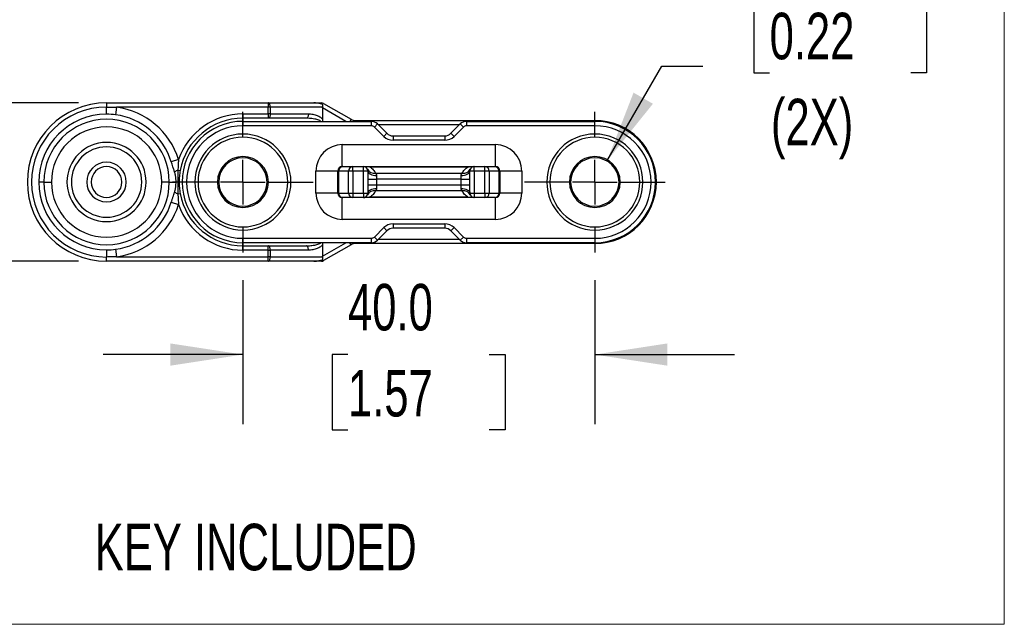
# Model space of a CAD drawing. Header units: millimetres. Extents: x 0 to 838, y 0 to 648.
# Tile 28 of 59: x 108 to 242, y 427 to 509. Entities that reach past the tile are written whole.
import ezdxf

# ---------------------------------------------------------------- set-up
doc = ezdxf.new("R2010")
doc.units = ezdxf.units.MM
doc.header["$LTSCALE"] = 3
doc.linetypes.add('CENTERX2', pattern=[20.32, 12.7, -2.54, 2.54, -2.54])
doc.layers.add('CENTER', color=40, linetype='CENTERX2')
doc.layers.add('DIMENSIONS', color=140, linetype='Continuous', lineweight=25)
doc.styles.add('SLDTEXTSTYLE0', font='TXT', dxfattribs={"width": 0.7})
doc.dimstyles.new('SLDDIMSTYLE13', dxfattribs={"dimtxt": 6.474023, "dimasz": 9.906, "dimexe": 0, "dimexo": 0.0625, "dimgap": 1.618506, "dimtad": 0, "dimtih": 1, "dimtoh": 1, "dimdec": 1, "dimlfac": 0.833333, "dimrnd": 1e-09, "dimzin": 4, "dimdsep": 46, "dimtxsty": 'SLDTEXTSTYLE0', "dimsah": 1, "dimcen": 0.09, "dimadec": 0, "dimazin": 1, "dimtfac": 1, "dimtdec": 1, "dimtmove": 0, "dimatfit": 0, "dimfxl": 0, "dimfrac": 2, "dimtolj": 1, "dimtzin": 12, "dimarcsym": 0})
doc.dimstyles.new('SLDDIMSTYLE14', dxfattribs={"dimtxt": 6.474023, "dimasz": 9.906, "dimexe": 0, "dimexo": 0.0625, "dimgap": 1.618506, "dimtad": 0, "dimtih": 1, "dimtoh": 1, "dimdec": 1, "dimlfac": 0.833333, "dimrnd": 1e-09, "dimzin": 12, "dimdsep": 46, "dimtxsty": 'SLDTEXTSTYLE0', "dimsah": 1, "dimcen": 0, "dimadec": 0, "dimazin": 3, "dimtfac": 1, "dimtdec": 1, "dimtofl": 0, "dimtmove": 0, "dimatfit": 3, "dimfxl": 0, "dimfrac": 2, "dimtolj": 1, "dimtzin": 12, "dimarcsym": 0})

# ---------------------------------------------------------------- blocks, each defined once
blk = doc.blocks.new('_D_31')
at = {"layer": 'DIMENSIONS'}
for p, q in [((103.04, 497.9), (103.04, 516.95)), ((115.76, 497.9), (93.51, 497.9)), ((115.76, 476.3), (93.51, 476.3)), ((103.04, 457.14), (103.04, 476.3)), ((62.26, 457.14), (60.09, 457.14)), ((60.09, 457.14), (60.09, 446.85)), ((81.5, 457.14), (83.67, 457.14)), ((83.67, 457.14), (83.67, 446.85)), ((93.17, 457.14), (103.04, 457.14)), ((60.09, 446.85), (62.26, 446.85)), ((83.67, 446.85), (81.5, 446.85))]:
    blk.add_line(p, q, dxfattribs=at)
for points in [[(103.04, 497.9), (104.56, 507.81), (101.51, 507.81)], [(103.04, 476.3), (101.51, 466.4), (104.56, 466.4)]]:
    blk.add_solid(points, dxfattribs=at)
at = {"layer": 'DIMENSIONS', "char_height": 6.35, "attachment_point": 1, "style": 'SLDTEXTSTYLE0'}
for s, insert in [('18.0', (62.26, 466.78)), ('0.71', (62.26, 455.04))]:
    blk.add_mtext(s, dxfattribs=dict(at, insert=insert))
blk = doc.blocks.new('_D_32')
at = {"layer": 'DIMENSIONS'}
for p, q in [((138.17, 473.7), (138.17, 454.04)), ((186.17, 473.7), (186.17, 454.04)), ((138.17, 463.56), (119.12, 463.56)), ((152.5, 463.56), (150.33, 463.56)), ((150.33, 463.56), (150.33, 453.27)), ((171.74, 463.56), (173.92, 463.56)), ((173.92, 463.56), (173.92, 453.27)), ((186.17, 463.56), (205.22, 463.56)), ((150.33, 453.27), (152.5, 453.27)), ((173.92, 453.27), (171.74, 453.27))]:
    blk.add_line(p, q, dxfattribs=at)
for points in [[(138.17, 463.56), (128.26, 465.08), (128.26, 462.04)], [(186.17, 463.56), (196.08, 462.04), (196.08, 465.08)]]:
    blk.add_solid(points, dxfattribs=at)
at = {"layer": 'DIMENSIONS', "char_height": 6.35, "attachment_point": 1, "style": 'SLDTEXTSTYLE0'}
for s, insert in [('40.0', (152.5, 473.2)), ('1.57', (152.5, 461.46))]:
    blk.add_mtext(s, dxfattribs=dict(at, insert=insert))
blk = doc.blocks.new('_D_33')
at = {"layer": 'DIMENSIONS'}
for p, q in [((210.01, 512.3), (207.84, 512.3)), ((207.84, 512.3), (207.84, 502.01)), ((229.25, 512.3), (231.42, 512.3)), ((231.42, 512.3), (231.42, 502.01)), ((187.82, 489.96), (195.29, 502.9)), ((195.29, 502.9), (200.9, 502.9)), ((207.84, 502.01), (210.01, 502.01)), ((231.42, 502.01), (229.25, 502.01))]:
    blk.add_line(p, q, dxfattribs=at)
blk.add_solid([(187.82, 489.96), (194.09, 497.78), (191.45, 499.3)], dxfattribs=at)
at = {"layer": 'DIMENSIONS', "char_height": 6.35, "attachment_point": 1, "style": 'SLDTEXTSTYLE0'}
for s, insert in [('%%c', (207.82, 521.94)), ('5.5', (217.59, 521.94)), ('0.22', (210.01, 510.2)), ('(2X)', (210.19, 498.46))]:
    blk.add_mtext(s, dxfattribs=dict(at, insert=insert))
blk = doc.blocks.new('SW_CENTERMARKSYMBOL_22')
at = {"layer": 'CENTER', "color": 0}
for p, q in [((0, 6.1), (0, 9.6)), ((0, 0), (0, 3.05)), ((-6.1, 0), (-9.6, 0)), ((0, 0), (-3.05, 0)), ((0, 0), (0, -3.05)), ((0, 0), (3.05, 0)), ((6.1, 0), (9.6, 0)), ((0, -6.1), (0, -9.6))]:
    blk.add_line(p, q, dxfattribs=at)
blk = doc.blocks.new('SW_CENTERMARKSYMBOL_23')
at = {"layer": 'CENTER', "color": 0}
for p, q in [((0, 6.1), (0, 9.6)), ((0, 0), (0, 3.05)), ((-6.1, 0), (-9.6, 0)), ((0, 0), (-3.05, 0)), ((0, 0), (0, -3.05)), ((0, 0), (3.05, 0)), ((6.1, 0), (9.6, 0)), ((0, -6.1), (0, -9.6))]:
    blk.add_line(p, q, dxfattribs=at)

msp = doc.modelspace()

# ---------------------------------------------------------------- linework, layer by layer
at = {"color": 179, "linetype": 'Continuous', "lineweight": 18}
for p in [(242.019399, 603.043049), (49.744607, 426.750797)]:
    msp.add_line(p, (242.019399, 426.750797), dxfattribs=at)
for p, q in [((119.569953, 497.903302), (141.609183, 497.903302)), ((119.569953, 497.903302), (119.569953, 497.334717)), ((119.569953, 496.358317), (119.569953, 497.334717)), ((120.949137, 497.303302), (120.809886, 496.273443)), ((141.609183, 497.303302), (120.949137, 497.303302)), ((141.609183, 497.903302), (141.609183, 497.303302)), ((141.609183, 497.903302), (147.844566, 497.903302)), ((141.609183, 496.403302), (141.609183, 497.303302)), ((141.909183, 497.303302), (141.609183, 497.303302)), ((141.909183, 497.303302), (141.909183, 496.403302)), ((149.055225, 497.303302), (141.909183, 497.303302)), ((149.044566, 497.210482), (149.044566, 495.635114)), ((152.209334, 495.383302), (149.044566, 497.210482)), ((149.183797, 497.822917), (152.923027, 495.664072)), ((138.169953, 496.403302), (141.609183, 496.403302)), ((138.169953, 496.403302), (138.169953, 495.803302)), ((141.609183, 495.803302), (138.169953, 495.803302)), ((138.169953, 495.803302), (138.169953, 495.383302)), ((141.609183, 496.403302), (141.609183, 495.803302)), ((141.909183, 496.403302), (141.609183, 496.403302)), ((146.805336, 495.803302), (141.609183, 495.803302)), ((141.909183, 496.403302), (147.105336, 496.403302)), ((152.923027, 495.664072), (152.760925, 495.383302)), ((138.169953, 495.383302), (138.169953, 494.783302)), ((138.169953, 495.383302), (155.672897, 495.383302)), ((155.672897, 494.783302), (138.169953, 494.783302)), ((153.523027, 495.503302), (186.169953, 495.503302)), ((153.523027, 495.503302), (153.523027, 495.383302)), ((155.672897, 495.383302), (155.672897, 494.783302)), ((156.521425, 495.03183), (156.097161, 494.607566)), ((157.374217, 493.33051), (156.097161, 494.607566)), ((156.521425, 495.03183), (157.798481, 493.754774)), ((167.689953, 494.903302), (156.649953, 494.903302)), ((166.541425, 493.754774), (167.818481, 495.03183)), ((168.242745, 494.607566), (166.965689, 493.33051)), ((167.818481, 495.03183), (168.242745, 494.607566)), ((168.667009, 495.383302), (168.667009, 494.783302)), ((168.667009, 495.383302), (186.169953, 495.383302)), ((186.169953, 494.783302), (168.667009, 494.783302)), ((186.169953, 495.503302), (186.169953, 495.383302)), ((186.169953, 494.783302), (186.169953, 495.383302)), ((157.798481, 493.754774), (157.374217, 493.33051)), ((158.647009, 493.403302), (158.647009, 492.803302)), ((158.647009, 493.403302), (165.692897, 493.403302)), ((165.692897, 493.403302), (165.692897, 492.803302)), ((166.541425, 493.754774), (166.965689, 493.33051)), ((151.729953, 489.203302), (151.729953, 492.203302)), ((151.729953, 492.203302), (172.609953, 492.203302)), ((165.692897, 492.803302), (158.647009, 492.803302)), ((172.609953, 489.203302), (172.609953, 492.203302)), ((129.39286, 490.177817), (128.401075, 489.867394)), ((151.729953, 489.203302), (151.791286, 489.203302)), ((151.791286, 489.203302), (153.150349, 489.203302)), ((153.150349, 489.203302), (154.609953, 489.203302)), ((153.150349, 488.603302), (153.150349, 489.203302)), ((154.609953, 488.603302), (154.609953, 489.203302)), ((155.481514, 489.138994), (155.481514, 489.203302)), ((155.481514, 489.203302), (168.858392, 489.203302)), ((168.858392, 489.138994), (155.481514, 489.138994)), ((168.858392, 489.138994), (168.858392, 489.203302)), ((169.729953, 488.603302), (169.729953, 489.203302)), ((169.729953, 489.203302), (171.189557, 489.203302)), ((171.189557, 488.603302), (171.189557, 489.203302)), ((171.189557, 489.203302), (172.548619, 489.203302)), ((172.548619, 489.203302), (172.609953, 489.203302)), ((129.309005, 488.727593), (129.612539, 488.671952)), ((148.129953, 485.603302), (148.129953, 488.603302)), ((151.129953, 488.603302), (148.129953, 488.603302)), ((151.211731, 488.603302), (151.129953, 488.603302)), ((151.129953, 485.603302), (151.129953, 488.603302)), ((152.570793, 488.603302), (151.211731, 488.603302)), ((151.211731, 488.603302), (151.211731, 485.603302)), ((152.570793, 485.603302), (152.570793, 488.603302)), ((153.150349, 488.603302), (152.570793, 488.603302)), ((153.150349, 488.603302), (153.150349, 485.603302)), ((154.609953, 488.603302), (153.150349, 488.603302)), ((154.609953, 485.603302), (154.609953, 488.603302)), ((155.209953, 488.603302), (154.609953, 488.603302)), ((155.209953, 488.603302), (155.209953, 485.603302)), ((156.251453, 488.302636), (168.088453, 488.302636)), ((156.409953, 487.974385), (156.409953, 487.471251)), ((167.929953, 487.471251), (167.929953, 487.974385)), ((169.729953, 488.603302), (169.129953, 488.603302)), ((169.129953, 485.603302), (169.129953, 488.603302)), ((169.729953, 488.603302), (169.729953, 485.603302)), ((171.189557, 488.603302), (169.729953, 488.603302)), ((171.769112, 488.603302), (171.189557, 488.603302)), ((171.189557, 485.603302), (171.189557, 488.603302)), ((171.769112, 488.603302), (171.769112, 485.603302)), ((173.128175, 488.603302), (171.769112, 488.603302)), ((173.128175, 485.603302), (173.128175, 488.603302)), ((173.209953, 488.603302), (173.128175, 488.603302)), ((173.209953, 488.603302), (173.209953, 485.603302)), ((176.209953, 488.603302), (173.209953, 488.603302)), ((176.209953, 488.603302), (176.209953, 485.603302)), ((111.009183, 487.103302), (110.314937, 487.103302)), ((111.009183, 487.103302), (112.048414, 487.103302)), ((128.130722, 487.103302), (127.091492, 487.103302)), ((128.130722, 487.103302), (129.054, 487.103302)), ((130.489953, 487.103302), (129.889953, 487.103302)), ((132.045689, 487.103302), (131.621425, 487.103302)), ((134.694217, 487.103302), (132.045689, 487.103302)), ((134.869953, 487.103302), (134.694217, 487.103302)), ((141.469953, 487.103302), (141.645689, 487.103302)), ((141.645689, 487.103302), (144.294217, 487.103302)), ((144.294217, 487.103302), (144.718481, 487.103302)), ((155.209953, 487.471251), (156.409953, 487.471251)), ((155.209953, 486.735353), (156.409953, 486.735353)), ((156.409953, 487.471251), (156.409953, 486.735353)), ((167.929953, 487.471251), (156.409953, 487.471251)), ((156.409953, 486.735353), (156.409953, 486.232219)), ((156.409953, 486.735353), (167.929953, 486.735353)), ((167.929953, 487.471251), (169.129953, 487.471251)), ((167.929953, 486.735353), (167.929953, 487.471251)), ((167.929953, 486.232219), (167.929953, 486.735353)), ((167.929953, 486.735353), (169.129953, 486.735353)), ((180.045689, 487.103302), (179.621425, 487.103302)), ((182.694217, 487.103302), (180.045689, 487.103302)), ((182.869953, 487.103302), (182.694217, 487.103302)), ((189.469953, 487.103302), (189.645689, 487.103302)), ((189.645689, 487.103302), (192.294217, 487.103302)), ((192.294217, 487.103302), (192.718481, 487.103302)), ((194.569953, 487.103302), (194.449953, 487.103302)), ((129.309005, 485.479012), (129.612539, 485.534652)), ((151.129953, 485.603302), (148.129953, 485.603302)), ((151.129953, 485.603302), (151.211731, 485.603302)), ((151.211731, 485.603302), (152.570793, 485.603302)), ((151.791286, 485.003302), (151.729953, 485.003302)), ((151.729953, 482.003302), (151.729953, 485.003302)), ((153.150349, 485.003302), (151.791286, 485.003302)), ((152.570793, 485.603302), (153.150349, 485.603302)), ((153.150349, 485.603302), (153.150349, 485.003302)), ((153.150349, 485.603302), (154.609953, 485.603302)), ((154.609953, 485.003302), (153.150349, 485.003302)), ((154.609953, 485.603302), (154.609953, 485.003302)), ((154.609953, 485.603302), (155.209953, 485.603302)), ((155.481514, 485.06761), (168.858392, 485.06761)), ((155.481514, 485.06761), (155.481514, 485.003302)), ((168.858392, 485.003302), (155.481514, 485.003302)), ((168.088453, 485.903969), (156.251453, 485.903969)), ((168.858392, 485.06761), (168.858392, 485.003302)), ((169.129953, 485.603302), (169.729953, 485.603302)), ((169.729953, 485.603302), (169.729953, 485.003302)), ((169.729953, 485.603302), (171.189557, 485.603302)), ((171.189557, 485.003302), (169.729953, 485.003302)), ((171.189557, 485.603302), (171.189557, 485.003302)), ((171.189557, 485.603302), (171.769112, 485.603302)), ((172.548619, 485.003302), (171.189557, 485.003302)), ((171.769112, 485.603302), (173.128175, 485.603302)), ((172.609953, 485.003302), (172.548619, 485.003302)), ((172.609953, 482.003302), (172.609953, 485.003302)), ((173.128175, 485.603302), (173.209953, 485.603302)), ((176.209953, 485.603302), (173.209953, 485.603302)), ((128.401075, 484.33921), (129.39286, 484.028787)), ((172.609953, 482.003302), (151.729953, 482.003302)), ((156.097161, 479.599038), (157.374217, 480.876094)), ((157.374217, 480.876094), (157.798481, 480.45183)), ((158.647009, 481.403302), (165.692897, 481.403302)), ((158.647009, 481.403302), (158.647009, 480.803302)), ((165.692897, 480.803302), (158.647009, 480.803302)), ((165.692897, 481.403302), (165.692897, 480.803302)), ((166.965689, 480.876094), (166.541425, 480.45183)), ((166.965689, 480.876094), (168.242745, 479.599038)), ((156.097161, 479.599038), (156.521425, 479.174774)), ((157.798481, 480.45183), (156.521425, 479.174774)), ((167.818481, 479.174774), (166.541425, 480.45183)), ((168.242745, 479.599038), (167.818481, 479.174774)), ((138.169953, 479.423302), (155.672897, 479.423302)), ((138.169953, 478.823302), (138.169953, 479.423302)), ((155.672897, 478.823302), (138.169953, 478.823302)), ((138.169953, 478.403302), (138.169953, 478.823302)), ((138.169953, 477.803302), (138.169953, 478.403302)), ((138.169953, 478.403302), (141.609183, 478.403302)), ((141.609183, 477.803302), (141.609183, 478.403302)), ((141.609183, 478.403302), (146.805336, 478.403302)), ((149.044566, 476.996122), (152.209334, 478.823302)), ((149.044566, 478.57149), (149.044566, 476.996122)), ((152.923027, 478.542533), (149.183797, 476.383687)), ((152.923027, 478.542533), (152.760925, 478.823302)), ((153.523027, 478.703302), (153.523027, 478.823302)), ((186.169953, 478.703302), (153.523027, 478.703302)), ((155.672897, 479.423302), (155.672897, 478.823302)), ((156.649953, 479.303302), (167.689953, 479.303302)), ((168.667009, 479.423302), (186.169953, 479.423302)), ((168.667009, 479.423302), (168.667009, 478.823302)), ((186.169953, 478.823302), (168.667009, 478.823302)), ((186.169953, 479.423302), (186.169953, 478.823302)), ((186.169953, 478.703302), (186.169953, 478.823302)), ((119.569953, 477.848287), (119.569953, 476.871887)), ((119.569953, 476.303302), (119.569953, 476.871887)), ((120.809886, 477.933161), (120.949137, 476.903302)), ((120.949137, 476.903302), (141.609183, 476.903302)), ((141.609183, 477.803302), (138.169953, 477.803302)), ((141.609183, 476.903302), (141.609183, 477.803302)), ((141.609183, 477.803302), (141.909183, 477.803302)), ((141.609183, 476.303302), (141.609183, 476.903302)), ((141.909183, 476.903302), (141.609183, 476.903302)), ((141.909183, 477.803302), (141.909183, 476.903302)), ((147.105336, 477.803302), (141.909183, 477.803302)), ((141.909183, 476.903302), (149.055225, 476.903302)), ((141.609183, 476.303302), (119.569953, 476.303302)), ((147.844566, 476.303302), (141.609183, 476.303302))]:
    msp.add_line(p, q)
at = {"flags": 128}
for points in [[(141.909183, 497.303302), (141.903419, 497.420356), (141.886347, 497.532912), (141.858624, 497.636644), (141.821315, 497.727566), (141.775854, 497.802184), (141.723988, 497.85763), (141.66771, 497.891773), (141.609183, 497.903302)], [(141.909183, 496.403302), (141.903419, 496.286248), (141.886347, 496.173692), (141.858624, 496.06996), (141.821315, 495.979038), (141.775854, 495.90442), (141.723988, 495.848974), (141.66771, 495.814831), (141.609183, 495.803302)], [(147.105336, 496.403302), (147.099571, 496.286248), (147.0825, 496.173692), (147.054777, 496.06996), (147.017468, 495.979038), (146.972007, 495.90442), (146.920141, 495.848974), (146.863863, 495.814831), (146.805336, 495.803302)], [(155.209953, 488.603302), (155.23301, 488.480607), (155.301297, 488.362626), (155.412189, 488.253895), (155.561425, 488.158591), (155.743269, 488.080377), (155.950733, 488.022259), (156.175844, 487.98647), (156.409953, 487.974385)], [(167.929953, 487.974385), (168.164061, 487.98647), (168.389173, 488.022259), (168.596637, 488.080377), (168.778481, 488.158591), (168.927716, 488.253895), (169.038608, 488.362626), (169.106895, 488.480607), (169.129953, 488.603302)], [(155.209953, 485.603302), (155.23301, 485.725998), (155.301297, 485.843978), (155.412189, 485.95271), (155.561425, 486.048014), (155.743269, 486.126228), (155.950733, 486.184346), (156.175844, 486.220135), (156.409953, 486.232219)], [(167.929953, 486.232219), (168.164061, 486.220135), (168.389173, 486.184346), (168.596637, 486.126228), (168.778481, 486.048014), (168.927716, 485.95271), (169.038608, 485.843978), (169.106895, 485.725998), (169.129953, 485.603302)], [(141.909183, 477.803302), (141.903419, 477.920356), (141.886347, 478.032912), (141.858624, 478.136644), (141.821315, 478.227566), (141.775854, 478.302184), (141.723988, 478.35763), (141.66771, 478.391773), (141.609183, 478.403302)], [(147.105336, 477.803302), (147.099571, 477.920356), (147.0825, 478.032912), (147.054777, 478.136644), (147.017468, 478.227566), (146.972007, 478.302184), (146.920141, 478.35763), (146.863863, 478.391773), (146.805336, 478.403302)], [(141.609183, 476.303302), (141.66771, 476.314831), (141.723988, 476.348974), (141.775854, 476.40442), (141.821315, 476.479038), (141.858624, 476.56996), (141.886347, 476.673692), (141.903419, 476.786248), (141.909183, 476.903302)]]:
    msp.add_lwpolyline(points, dxfattribs=at)
for centre, radius, start, end in [((119.569953, 487.103302), 10.8, 90, 180), ((119.569953, 487.103302), 10.231415, 90, 270), ((119.569953, 487.103302), 10.29282, 17.37982855, 82.29950073), ((119.569953, 487.103302), 9.255015, 90, 180), ((119.569953, 487.103302), 8.56077, 0, 180), ((119.569953, 487.103302), 9.25359, 17.37982855, 82.29950073), ((138.169953, 487.103302), 9.3, 90, 160.69522658), ((138.169953, 487.103302), 8.7, 90, 169.61249729), ((153.523027, 496.703302), 1.2, 240, 270), ((119.569953, 487.103302), 7.521539, 0, 180), ((138.169953, 487.103302), 8.28, 90, 180), ((138.169953, 487.103302), 7.68, 90, 180), ((155.672897, 494.183302), 1.2, 45, 90), ((155.672897, 494.183302), 0.6, 45, 90), ((168.667009, 494.183302), 1.2, 90, 135), ((168.667009, 494.183302), 0.6, 90, 135), ((186.169953, 487.103302), 8.4, 0, 90), ((186.169953, 487.103302), 8.28, 0, 90), ((186.169953, 487.103302), 7.68, 270, 90), ((138.169953, 487.103302), 6.548528, 0, 180), ((138.169953, 487.103302), 6.124264, 0, 180), ((158.647009, 494.603302), 1.8, 225, 270), ((158.647009, 494.603302), 1.2, 225, 270), ((165.692897, 494.603302), 1.2, 270, 315), ((165.692897, 494.603302), 1.8, 270, 315), ((186.169953, 487.103302), 6.548528, 0, 180), ((186.169953, 487.103302), 6.124264, 0, 180), ((119.569953, 487.103302), 5.4, 0, 180), ((119.569953, 487.103302), 4.8, 0, 180), ((151.729953, 488.603302), 3.6, 90, 180), ((172.609953, 488.603302), 3.6, 0, 90), ((138.169953, 487.103302), 3.475736, 0, 180), ((138.169953, 487.103302), 3.3, 0, 180), ((186.169953, 487.103302), 3.475736, 0, 180), ((186.169953, 487.103302), 3.3, 0, 180), ((119.569953, 487.103302), 2.7, 0, 180), ((119.569953, 487.103302), 2.1, 0, 180), ((151.729953, 488.603302), 0.6, 90, 180), ((151.801689, 488.61335), 0.590044, 91.01018511, 180.9757605), ((153.160752, 488.61335), 0.590044, 91.01018511, 180.9757605), ((154.609953, 488.603302), 0.6, 0, 90), ((156.078288, 489.324493), 1.036426, 207.27800761, 279.61805581), ((168.261618, 489.324493), 1.036426, 260.38194419, 332.72199239), ((169.729953, 488.603302), 0.6, 90, 180), ((171.179154, 488.61335), 0.590044, 359.0242395, 88.98981489), ((172.538217, 488.61335), 0.590044, 359.0242395, 88.98981489), ((172.609953, 488.603302), 0.6, 0, 90), ((130.084746, 486.820666), 2.058675, 112.13656898, 126.710144), ((119.569953, 487.103302), 10.8, 180, 270), ((119.569953, 487.103302), 9.255015, 180, 270), ((119.569953, 487.103302), 8.56077, 180, 0), ((119.569953, 487.103302), 7.521539, 180, 0), ((119.569953, 487.103302), 5.4, 180, 0), ((119.569953, 487.103302), 4.8, 180, 0), ((119.569953, 487.103302), 2.7, 180, 0), ((119.569953, 487.103302), 2.1, 180, 0), ((138.169953, 487.103302), 8.28, 180, 270), ((138.169953, 487.103302), 7.68, 180, 270), ((138.169953, 487.103302), 6.548528, 180, 0), ((138.169953, 487.103302), 6.124264, 180, 0), ((138.169953, 487.103302), 3.475736, 180, 0), ((138.169953, 487.103302), 3.3, 180, 0), ((186.169953, 487.103302), 6.548528, 180, 0), ((186.169953, 487.103302), 6.124264, 180, 0), ((186.169953, 487.103302), 3.475736, 180, 0), ((186.169953, 487.103302), 3.3, 180, 0), ((186.169953, 487.103302), 8.28, 270, 0), ((186.169953, 487.103302), 8.4, 270, 0), ((130.084746, 487.385938), 2.058675, 233.289856, 247.86343102), ((138.169953, 487.103302), 8.7, 190.38750271, 270), ((151.729953, 485.603302), 3.6, 180, 270), ((151.729953, 485.603302), 0.6, 180, 270), ((151.801689, 485.593254), 0.590044, 179.0242395, 268.98981489), ((153.160752, 485.593254), 0.590044, 179.0242395, 268.98981489), ((154.609953, 485.603302), 0.6, 270, 0), ((156.078288, 484.882112), 1.036426, 80.38194419, 152.72199239), ((168.261618, 484.882112), 1.036426, 27.27800761, 99.61805581), ((169.729953, 485.603302), 0.6, 180, 270), ((171.179154, 485.593254), 0.590044, 271.01018511, 0.9757605), ((172.538217, 485.593254), 0.590044, 271.01018511, 0.9757605), ((172.609953, 485.603302), 0.6, 270, 0), ((172.609953, 485.603302), 3.6, 270, 0), ((119.569953, 487.103302), 9.25359, 277.70049927, 342.62017145), ((119.569953, 487.103302), 10.29282, 277.70049927, 342.62017145), ((138.169953, 487.103302), 9.3, 199.30477342, 270), ((158.647009, 479.603302), 1.8, 90, 135), ((158.647009, 479.603302), 1.2, 90, 135), ((165.692897, 479.603302), 1.8, 45, 90), ((165.692897, 479.603302), 1.2, 45, 90), ((155.672897, 480.023302), 0.6, 270, 315), ((168.667009, 480.023302), 0.6, 225, 270), ((153.523027, 477.503302), 1.2, 90, 120), ((155.672897, 480.023302), 1.2, 270, 315), ((168.667009, 480.023302), 1.2, 225, 270)]:
    msp.add_arc(centre, radius, start, end)
for points, knots in [([(119.569953, 497.334717), (119.798608, 497.333378), (120.258512, 497.330684), (120.718065, 497.312464), (120.949137, 497.303302)], [0, 0, 0, 0, 0.49717830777, 1, 1, 1, 1]), ([(149.055225, 497.303302), (149.062897, 497.331819), (149.07742, 497.385806), (149.087087, 497.462268), (149.087932, 497.528566), (149.080773, 497.584834), (149.066953, 497.63154), (149.047377, 497.669561), (149.021442, 497.700808), (148.989269, 497.725493), (148.952336, 497.740023), (148.90185, 497.751905), (148.834223, 497.769336), (148.75124, 497.788238), (148.588308, 497.82351), (148.362441, 497.863678), (148.086509, 497.896916), (147.919033, 497.901337), (147.844566, 497.903302)], [0, 0, 0, 0, 0.0542310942, 0.1026665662, 0.1454740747, 0.1828980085, 0.2153058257, 0.2432645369, 0.26765451, 0.2929268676, 0.3163164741, 0.3382106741, 0.3900546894, 0.445499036, 0.4958579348, 0.6976218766, 0.865550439, 1, 1, 1, 1]), ([(147.844566, 497.903302), (148.044566, 497.903302), (148.258926, 497.903302), (148.630207, 497.903302), (148.783797, 497.903302), (148.883797, 497.903302)], [0, 0, 0, 0, 0.5, 0.5, 1, 1, 1, 1]), ([(148.778848, 495.383302), (148.765503, 495.397349), (148.701378, 495.464843), (148.524532, 495.542705), (148.267545, 495.636579), (147.938703, 495.710585), (147.5987, 495.761372), (147.211439, 495.796075), (146.956015, 495.800621), (146.805336, 495.803302)], [0, 0, 0, 0, 0.0277658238, 0.1334127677, 0.2743586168, 0.4302022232, 0.6250366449, 0.7788032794, 1, 1, 1, 1]), ([(147.105336, 496.403302), (147.301319, 496.403302), (147.506286, 496.386976), (147.907885, 496.316844), (148.104095, 496.262961), (148.458375, 496.12262), (148.616055, 496.036316), (148.873902, 495.845221), (148.974043, 495.740686), (149.044566, 495.635114)], [0, 0, 0, 0, 0.25, 0.25, 0.5, 0.5, 0.75, 0.75, 1, 1, 1, 1]), ([(149.044566, 495.635114), (149.041601, 495.554842), (149.038358, 495.467054), (149.00082, 495.389906), (148.997606, 495.383302)], [0, 0, 0, 0, 0.9143955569, 1, 1, 1, 1]), ([(129.39286, 490.177817), (129.384589, 490.085334), (129.367863, 489.898302), (129.347576, 489.614398), (129.330576, 489.32429), (129.317085, 489.027964), (129.311718, 488.828421), (129.309005, 488.727593)], [0, 0, 0, 0, 0.1913968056, 0.387069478, 0.5870364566, 0.7913310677, 1, 1, 1, 1]), ([(128.854138, 488.471044), (128.828508, 488.550692), (128.778436, 488.706299), (128.702853, 488.936507), (128.614179, 489.205925), (128.512806, 489.514738), (128.437777, 489.751553), (128.401075, 489.867394)], [0, 0, 0, 0, 0.1745661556, 0.3410486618, 0.4999130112, 0.7553743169, 1, 1, 1, 1]), ([(154.685683, 489.203302), (154.714343, 489.203302), (154.795032, 489.203302), (155.084354, 489.203302), (155.330901, 489.203302), (155.481514, 489.203302)], [0, 0, 0, 0, 0.1765076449, 0.4969394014, 1, 1, 1, 1]), ([(155.481514, 489.138994), (155.331193, 489.151415), (155.064451, 489.173457), (154.833272, 489.188456), (154.732372, 489.195003)], [0, 0, 0, 0, 0.563541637, 1, 1, 1, 1]), ([(155.481514, 489.138994), (155.647288, 489.047255), (155.80255, 488.926246), (156.065935, 488.64014), (156.173713, 488.475418), (156.251453, 488.302636)], [0, 0, 0, 0, 0.5, 0.5, 1, 1, 1, 1]), ([(168.088453, 488.302636), (168.166193, 488.475418), (168.273971, 488.64014), (168.537355, 488.926246), (168.692617, 489.047255), (168.858392, 489.138994)], [0, 0, 0, 0, 0.5, 0.5, 1, 1, 1, 1]), ([(169.729953, 489.203302), (169.715192, 489.203016), (169.681658, 489.202366), (169.635549, 489.19893), (169.584978, 489.19534), (169.524259, 489.190826), (169.433448, 489.184081), (169.293089, 489.17368), (169.094369, 489.15775), (168.941769, 489.145621), (168.858392, 489.138994)], [0, 0, 0, 0, 0.0553073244, 0.1256446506, 0.1781423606, 0.2511549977, 0.3518126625, 0.5014469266, 0.7276048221, 1, 1, 1, 1]), ([(168.858392, 489.203302), (168.945475, 489.203302), (169.031481, 489.203302), (169.200984, 489.203302), (169.285413, 489.203302), (169.443547, 489.203302), (169.519106, 489.203302), (169.64902, 489.203302), (169.706319, 489.203302), (169.729953, 489.203302)], [0, 0, 0, 0, 0.25, 0.25, 0.5, 0.5, 0.75, 0.75, 1, 1, 1, 1]), ([(129.054, 487.103302), (129.053397, 487.161895), (129.052192, 487.278978), (129.042444, 487.454122), (129.026922, 487.628355), (129.00196, 487.826445), (128.965297, 488.041218), (128.915655, 488.265658), (128.874104, 488.404384), (128.854138, 488.471044)], [0, 0, 0, 0, 0.1253696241, 0.2505213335, 0.3755645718, 0.50060976, 0.6799338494, 0.8462030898, 1, 1, 1, 1]), ([(129.309005, 488.727593), (129.304808, 488.656466), (129.29641, 488.514142), (129.288854, 488.300714), (129.283748, 488.089042), (129.280816, 487.880842), (129.279219, 487.677502), (129.278347, 487.480052), (129.277855, 487.289347), (129.277584, 487.040077), (129.278179, 486.72069), (129.280455, 486.322006), (129.286647, 485.904666), (129.30151, 485.621709), (129.309005, 485.479012)], [0, 0, 0, 0, 0.06584379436, 0.13175264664, 0.19708350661, 0.26127907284, 0.32394791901, 0.38479079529, 0.443542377, 0.4999778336, 0.61487164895, 0.73833496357, 0.86804057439, 1, 1, 1, 1]), ([(129.612539, 488.671952), (129.564837, 488.411726), (129.52919, 488.150201), (129.481819, 487.627814), (129.470001, 487.366465), (129.469905, 486.843351), (129.481629, 486.581587), (129.529006, 486.057743), (129.564742, 485.795394), (129.612539, 485.534652)], [0, 0, 0, 0, 0.25, 0.25, 0.5, 0.5, 0.75, 0.75, 1, 1, 1, 1]), ([(156.251453, 488.302636), (156.266837, 488.286545), (156.294756, 488.257343), (156.33044, 488.210385), (156.367231, 488.152073), (156.400829, 488.077473), (156.407061, 488.007062), (156.409953, 487.974385)], [0, 0, 0, 0, 0.2038936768, 0.370028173, 0.4985552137, 0.7672905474, 1, 1, 1, 1]), ([(167.929953, 487.974385), (167.930621, 487.990309), (167.932003, 488.023267), (167.942409, 488.071286), (167.958762, 488.119481), (167.984898, 488.173643), (168.028653, 488.238701), (168.066378, 488.279035), (168.088453, 488.302636)], [0, 0, 0, 0, 0.112022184, 0.2318477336, 0.3606065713, 0.4992102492, 0.7069693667, 1, 1, 1, 1]), ([(128.854138, 485.735561), (128.869256, 485.785193), (128.900411, 485.887472), (128.940173, 486.050221), (128.975963, 486.225142), (129.014031, 486.460295), (129.046894, 486.754229), (129.05163, 486.986875), (129.054, 487.103302)], [0, 0, 0, 0, 0.1148553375, 0.2366831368, 0.365758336, 0.5023051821, 0.7509290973, 1, 1, 1, 1]), ([(156.409953, 486.232219), (156.409285, 486.216295), (156.407903, 486.183338), (156.397496, 486.135318), (156.381143, 486.087123), (156.355007, 486.032961), (156.311252, 485.967904), (156.273527, 485.92757), (156.251453, 485.903969)], [0, 0, 0, 0, 0.112022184, 0.2318477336, 0.3606065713, 0.4992102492, 0.7069693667, 1, 1, 1, 1]), ([(168.088453, 485.903969), (168.073069, 485.920059), (168.04515, 485.949261), (168.009466, 485.996219), (167.972674, 486.054531), (167.939077, 486.129131), (167.932845, 486.199543), (167.929953, 486.232219)], [0, 0, 0, 0, 0.2038936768, 0.3700281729, 0.4985552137, 0.7672905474, 1, 1, 1, 1]), ([(128.401075, 484.33921), (128.419147, 484.3966), (128.455645, 484.512505), (128.511983, 484.687533), (128.569922, 484.865614), (128.645982, 485.09759), (128.742286, 485.389075), (128.815983, 485.617369), (128.854138, 485.735561)], [0, 0, 0, 0, 0.1211355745, 0.2446466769, 0.3708775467, 0.500156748, 0.7412213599, 1, 1, 1, 1]), ([(129.309005, 485.479012), (129.312515, 485.353303), (129.319444, 485.105178), (129.338311, 484.737667), (129.361828, 484.379832), (129.382611, 484.144725), (129.39286, 484.028787)], [0, 0, 0, 0, 0.2601517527, 0.5134872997, 0.7600878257, 1, 1, 1, 1]), ([(154.609953, 485.003302), (154.624714, 485.003588), (154.658248, 485.004238), (154.704357, 485.007674), (154.754928, 485.011264), (154.815647, 485.015778), (154.906457, 485.022524), (155.046816, 485.032925), (155.245536, 485.048855), (155.398137, 485.060983), (155.481514, 485.06761)], [0, 0, 0, 0, 0.0553073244, 0.1256446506, 0.1781423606, 0.2511549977, 0.3518126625, 0.5014469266, 0.7276048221, 1, 1, 1, 1]), ([(155.481514, 485.003302), (155.39443, 485.003302), (155.308424, 485.003302), (155.138922, 485.003302), (155.054492, 485.003302), (154.896358, 485.003302), (154.8208, 485.003302), (154.690885, 485.003302), (154.633586, 485.003302), (154.609953, 485.003302)], [0, 0, 0, 0, 0.25, 0.25, 0.5, 0.5, 0.75, 0.75, 1, 1, 1, 1]), ([(156.251453, 485.903969), (156.173713, 485.731186), (156.065935, 485.566464), (155.80255, 485.280358), (155.647288, 485.159349), (155.481514, 485.06761)], [0, 0, 0, 0, 0.5, 0.5, 1, 1, 1, 1]), ([(168.858392, 485.06761), (168.692617, 485.159349), (168.537355, 485.280358), (168.273971, 485.566464), (168.166193, 485.731186), (168.088453, 485.903969)], [0, 0, 0, 0, 0.5, 0.5, 1, 1, 1, 1]), ([(168.858392, 485.06761), (169.008712, 485.055189), (169.275455, 485.033148), (169.506634, 485.018148), (169.607534, 485.011602)], [0, 0, 0, 0, 0.5635416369, 1, 1, 1, 1]), ([(169.654222, 485.003302), (169.625562, 485.003302), (169.544873, 485.003302), (169.255552, 485.003302), (169.009004, 485.003302), (168.858392, 485.003302)], [0, 0, 0, 0, 0.1765076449, 0.4969394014, 1, 1, 1, 1]), ([(146.805336, 478.403302), (146.955999, 478.405983), (147.211424, 478.410528), (147.598665, 478.445229), (147.938684, 478.496016), (148.267513, 478.570016), (148.52452, 478.663894), (148.701367, 478.741754), (148.765505, 478.809255), (148.778852, 478.823302)], [0, 0, 0, 0, 0.2211740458, 0.3749629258, 0.5697686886, 0.7256405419, 0.8665660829, 0.972233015, 1, 1, 1, 1]), ([(149.044566, 478.57149), (148.974043, 478.465919), (148.873902, 478.361383), (148.616055, 478.170288), (148.458375, 478.083984), (148.104095, 477.943643), (147.907885, 477.889761), (147.506286, 477.819629), (147.301319, 477.803302), (147.105336, 477.803302)], [0, 0, 0, 0, 0.25, 0.25, 0.5, 0.5, 0.75, 0.75, 1, 1, 1, 1]), ([(148.997532, 478.823302), (149.000813, 478.816585), (149.038482, 478.739482), (149.041662, 478.651661), (149.044566, 478.57149)], [0, 0, 0, 0, 0.0871180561, 1, 1, 1, 1]), ([(120.949137, 476.903302), (120.718065, 476.894141), (120.258512, 476.87592), (119.798608, 476.873226), (119.569953, 476.871887)], [0, 0, 0, 0, 0.502821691, 1, 1, 1, 1]), ([(147.844566, 476.303302), (147.887046, 476.303952), (147.978642, 476.305352), (148.125373, 476.316131), (148.290871, 476.334516), (148.474502, 476.36251), (148.626939, 476.391524), (148.74524, 476.417048), (148.826853, 476.435533), (148.895726, 476.453188), (148.949929, 476.465928), (148.988346, 476.480574), (149.055259, 476.531494), (149.105602, 476.676076), (149.074461, 476.816538), (149.055225, 476.903302)], [0, 0, 0, 0, 0.07692420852, 0.16586908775, 0.26694581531, 0.38022981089, 0.505774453, 0.55264854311, 0.60416038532, 0.6611920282, 0.68447578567, 0.70879706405, 0.73461000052, 0.83606724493, 1, 1, 1, 1]), ([(148.883797, 476.303302), (148.783797, 476.303302), (148.630207, 476.303302), (148.258926, 476.303302), (148.044566, 476.303302), (147.844566, 476.303302)], [0, 0, 0, 0, 0.5, 0.5, 1, 1, 1, 1])]:
    msp.add_open_spline(points, degree=3, knots=knots)
for points in [[(149.183797, 497.822917), (149.094139, 497.874681), (148.987324, 497.903302), (148.883797, 497.903302)], [(149.044566, 497.210482), (149.044566, 497.243558), (149.048137, 497.274657), (149.055225, 497.303302)], [(120.809886, 496.273443), (120.39913, 496.329463), (119.984575, 496.357842), (119.569953, 496.358317)], [(119.569953, 477.848287), (119.984575, 477.848762), (120.39913, 477.877141), (120.809886, 477.933161)], [(149.055225, 476.903302), (149.048137, 476.931947), (149.044566, 476.963046), (149.044566, 476.996122)], [(148.883797, 476.303302), (148.987324, 476.303302), (149.094139, 476.331923), (149.183797, 476.383687)]]:
    msp.add_open_spline(points, degree=3)

# ---------------------------------------------------------------- block references
at = {"layer": 'CENTER'}
for name, p in [('SW_CENTERMARKSYMBOL_22', (138.169953, 487.103302)), ('SW_CENTERMARKSYMBOL_23', (186.169953, 487.103302))]:
    msp.add_blockref(name, p, dxfattribs=at)

# ---------------------------------------------------------------- texts
at = {"layer": 'DIMENSIONS', "insert": (117.947655, 440.469443), "char_height": 6.35, "attachment_point": 1, "style": 'SLDTEXTSTYLE0'}
msp.add_mtext('KEY INCLUDED', dxfattribs=at)

# ---------------------------------------------------------------- dimensions: what is measured, and where the dimension line sits
at = {"layer": 'DIMENSIONS'}
dim = msp.add_diameter_dim_2p(p1=(184.519953, 484.245418), p2=(187.819953, 489.961186), text='<>\\P(2X)', dimstyle='SLDDIMSTYLE14', dxfattribs=at)
dim.commit()
dim.dimension.update_dxf_attribs({"geometry": '_D_33', "text_midpoint": (219.630795, 506.246492), "dimtype": 163})
dim = msp.add_linear_dim(base=(103.037562, 476.303302), p1=(119.569953, 497.903302), p2=(119.569953, 476.303302), angle=90, dimstyle='SLDDIMSTYLE13', dxfattribs=at)
dim.commit()
dim.dimension.update_dxf_attribs({"geometry": '_D_31', "text_midpoint": (103.037562, 457.141198), "dimtype": 160})
dim = msp.add_linear_dim(base=(186.169953, 463.560978), p1=(138.169953, 477.506774), p2=(186.169953, 477.506774), dimstyle='SLDDIMSTYLE13', dxfattribs=at)
dim.commit()
dim.dimension.update_dxf_attribs({"geometry": '_D_32', "text_midpoint": (162.123319, 463.560978), "dimtype": 160})

doc.saveas('drawing.dxf')
